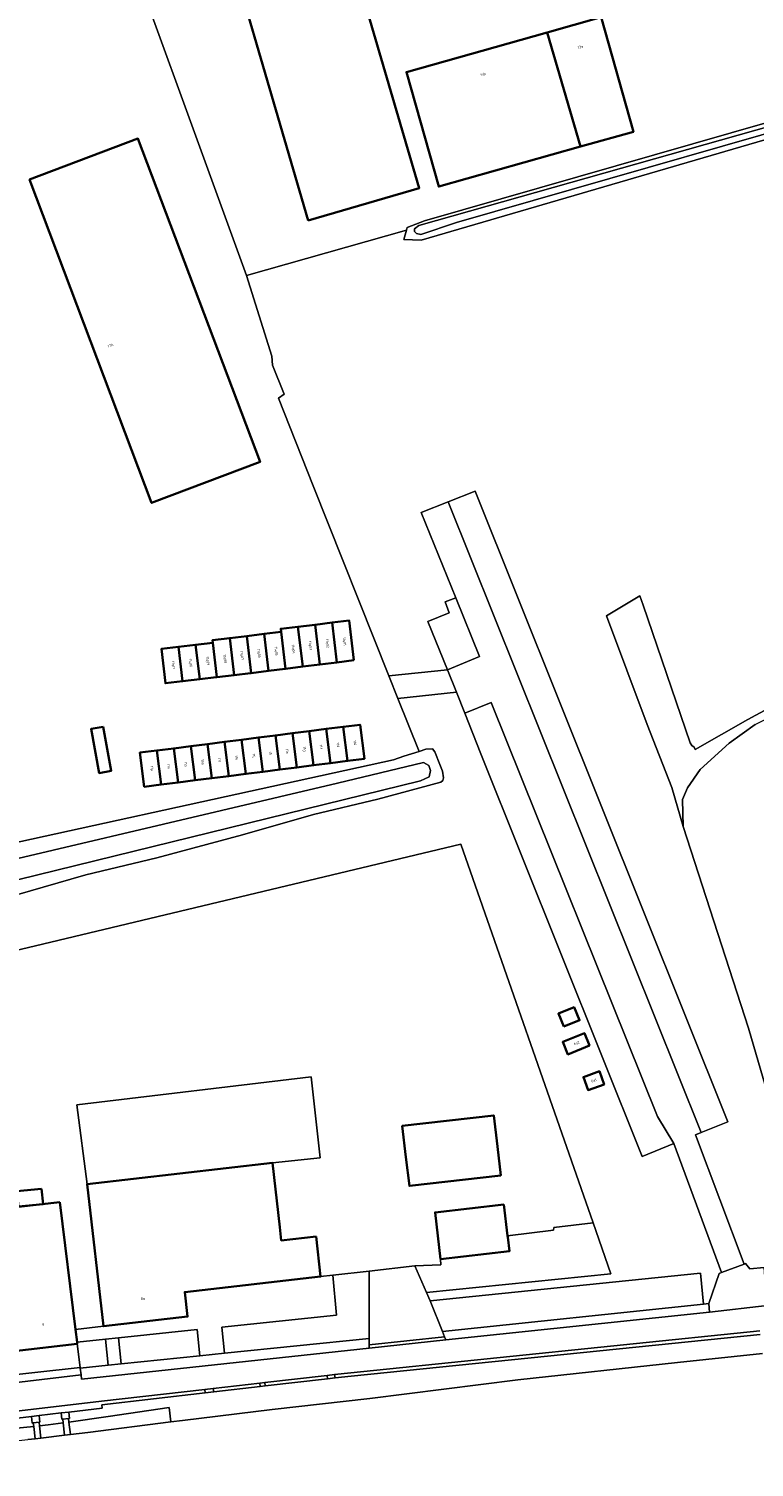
# Model space of a CAD drawing. Header units: metres. Extents: x 229229 to 231729, y 593167 to 595667.
# Tile 41 of 256: x 229457 to 229583, y 594595 to 594845. Entities that reach past the tile are written whole.
import ezdxf
from ezdxf.enums import TextEntityAlignment as Align

# ---------------------------------------------------------------- set-up
doc = ezdxf.new("R2010")
doc.units = ezdxf.units.M
for name, color, linetype, lineweight in [('B-WE-GR-BEPLANTING_CULTUUR_BOSPLANTSOEN-GV', 90, 'Continuous', 18), ('B-WE-GR-GROENVOORZIENING-GV', 80, 'Continuous', 18), ('B-WE-OG-BEBOUWING-GV', 7, 'Continuous', 35), ('B-WE-OG-BEBOUWING-T18', 10, 'Continuous', 18), ('B-WE-OG-BEBOUWING_SCHUUR-GV', 7, 'Continuous', 35), ('B-WE-OG-TERREIN_ERF-GV', 7, 'Continuous', 18), ('B-WE-OG-WATER-GV', 130, 'Continuous', 18), ('B-WE-OG-WATER_SLOOT-GV', 120, 'Continuous', 18), ('B-WE-VH-ONVERHARD-GV', 252, 'Continuous', 18), ('B-WE-VH-VERHARDING_GESLOTEN-GV', 252, 'Continuous', 18), ('B-WE-VH-VERHARDING_HALFVERHARDING-GV', 252, 'Continuous', 18), ('B-WE-VH-VERHARDING_OPEN-GV', 252, 'Continuous', 18)]:
    doc.layers.add(name, color=color, linetype=linetype, lineweight=lineweight)
doc.styles.add('NLCS-ISO-M250-T18', font='NLCS-ISO.ttf', dxfattribs={"height": 0.45})

msp = doc.modelspace()

# ---------------------------------------------------------------- linework, layer by layer
at = {"layer": 'B-WE-GR-BEPLANTING_CULTUUR_BOSPLANTSOEN-GV'}
msp.add_lwpolyline([(229439.228, 594680.798), (229531.671, 594702.873), (229554.694, 594637.033), (229557.794, 594628.169), (229525.731, 594624.889), (229526.343, 594623.478), (229573.381, 594628.291), (229573.859, 594622.894), (229574.818, 594622.995), (229576.594, 594628.223), (229577.003, 594628.376), (229568.711, 594650.836), (229563.223, 594648.574), (229535.196, 594718.607), (229532.367, 594725.672), (229530.924, 594729.279), (229520.766, 594728.198), (229524.45, 594719.001), (229525.633, 594719.363), (229526.789, 594719.429), (229527.181, 594718.913), (229528.049, 594716.721), (229528.51, 594715.555), (229528.67, 594714.419), (229528.582, 594713.947), (229528.216, 594713.644), (229517.283, 594710.667), (229506.063, 594708.018), (229493.736, 594704.521), (229478.845, 594700.511), (229466.506, 594697.514), (229454.247, 594694.027)], dxfattribs=at)
for points in [[(229548.663, 594673.404), (229551.395, 594674.501), (229552.337, 594672.261), (229549.605, 594671.164)], [(229553.181, 594670.036), (229554.07, 594667.843), (229550.305, 594666.304), (229549.416, 594668.497)], [(229555.792, 594663.374), (229556.601, 594661.104), (229553.823, 594660.117), (229553.014, 594662.387)]]:
    msp.add_lwpolyline(points, close=True, dxfattribs=at)
at = {"layer": 'B-WE-GR-GROENVOORZIENING-GV'}
for points in [[(229661.169, 594847.688), (229524.814, 594807.873), (229521.771, 594807.99), (229522.227, 594809.633), (229494.449, 594801.754), (229498.814, 594787.719), (229498.953, 594786.185), (229500.96, 594781.12), (229499.99, 594780.405), (229506.023, 594765.19), (229519.197, 594732.117), (229529.355, 594733.197), (229525.982, 594741.572), (229529.691, 594743.095), (229528.946, 594744.979), (229530.821, 594745.709), (229524.803, 594760.538), (229529.486, 594762.39), (229534.174, 594764.244), (229578.129, 594654.586), (229573.504, 594652.733), (229572.471, 594652.319), (229580.967, 594629.863), (229581.189, 594629.956), (229581.956, 594629.007), (229584.441, 594629.257)], [(229592.491, 594633.9), (229581.687, 594670.894), (229570.374, 594705.927), (229568.365, 594712.741), (229564.079, 594723.68), (229557, 594742.562), (229562.838, 594746.069), (229563.421, 594744.451), (229571.58, 594720.508), (229571.854, 594720.015), (229572.289, 594719.738), (229572.455, 594719.356), (229581.618, 594724.534), (229589.444, 594728.796)], [(229371.178, 594594.007), (229380.504, 594594.65), (229388.212, 594595.63), (229399.517, 594596.627), (229414.34, 594597.794), (229431.758, 594598.929), (229448.459, 594600.733), (229457.427, 594601.629), (229457.356, 594602.242), (229457.186, 594602.225), (229457.07, 594603.365), (229450.126, 594602.55), (229450.066, 594603.147), (229415.252, 594599.53), (229396.774, 594597.588), (229386.598, 594596.534), (229357.634, 594594.234)]]:
    msp.add_lwpolyline(points, dxfattribs=at)
for points in [[(229554.694, 594637.033), (229547.844, 594636.195), (229547.776, 594635.75), (229539.813, 594634.79), (229539.845, 594634.516), (229540.128, 594632.091), (229528.174, 594630.706), (229528.231, 594629.737), (229523.704, 594629.562), (229525.731, 594624.889), (229557.794, 594628.169)], [(229470.395, 594612.265), (229472.665, 594612.498), (229472.197, 594617.046), (229469.928, 594616.81)]]:
    msp.add_lwpolyline(points, close=True, dxfattribs=at)
at = {"layer": 'B-WE-OG-BEBOUWING-GV'}
for points in [[(229505.174, 594811.321), (229524.453, 594816.962), (229505.346, 594882.257), (229486.067, 594876.617)], [(229546.711, 594844.024), (229552.503, 594824.158), (229561.708, 594826.755), (229556.088, 594846.67)], [(229546.711, 594844.024), (229522.24, 594837.119), (229527.859, 594817.204), (229552.503, 594824.158)], [(229456.695, 594818.442), (229477.927, 594762.217), (229496.787, 594769.334), (229475.555, 594825.559)], [(229503.373, 594740.678), (229500.396, 594740.324), (229500.464, 594739.776), (229501.225, 594733.374), (229504.198, 594733.739)], [(229507.171, 594734.105), (229506.347, 594741.031), (229503.373, 594740.678), (229504.198, 594733.739)], [(229509.321, 594741.385), (229506.347, 594741.031), (229507.171, 594734.105), (229510.143, 594734.47)], [(229513.116, 594734.836), (229512.295, 594741.739), (229509.321, 594741.385), (229510.143, 594734.47)], [(229485.589, 594737.514), (229486.297, 594731.561), (229489.162, 594731.896), (229489.278, 594731.91), (229488.571, 594737.862)], [(229492.272, 594732.271), (229491.507, 594738.703), (229488.521, 594738.346), (229488.571, 594737.862), (229489.278, 594731.91)], [(229491.507, 594738.703), (229492.272, 594732.271), (229495.152, 594732.618), (229495.257, 594732.631), (229494.492, 594739.061)], [(229494.492, 594739.061), (229495.257, 594732.631), (229498.241, 594733.003), (229497.478, 594739.418)], [(229498.241, 594733.003), (229501.127, 594733.362), (229501.225, 594733.374), (229500.464, 594739.776), (229497.478, 594739.418)], [(229483.315, 594731.211), (229482.607, 594737.167), (229479.625, 594736.82), (229480.345, 594730.863)], [(229482.607, 594737.167), (229483.315, 594731.211), (229486.297, 594731.561), (229485.589, 594737.514)], [(229469.515, 594723.295), (229467.411, 594722.907), (229468.824, 594715.239), (229470.928, 594715.627)], [(229508.292, 594722.897), (229505.347, 594722.523), (229506.1, 594716.594), (229509.045, 594716.968)], [(229511.991, 594717.342), (229511.238, 594723.271), (229508.292, 594722.897), (229509.045, 594716.968)], [(229511.238, 594723.271), (229511.991, 594717.342), (229514.936, 594717.716), (229514.183, 594723.645)], [(229490.616, 594720.652), (229487.67, 594720.277), (229488.423, 594714.348), (229491.369, 594714.723)], [(229493.566, 594721.026), (229490.616, 594720.652), (229491.369, 594714.723), (229494.319, 594715.097)], [(229496.511, 594721.4), (229493.566, 594721.026), (229494.319, 594715.097), (229497.264, 594715.471)], [(229500.209, 594715.845), (229499.456, 594721.774), (229496.511, 594721.4), (229497.264, 594715.471)], [(229503.155, 594716.22), (229502.402, 594722.149), (229499.456, 594721.774), (229500.209, 594715.845)], [(229502.402, 594722.149), (229503.155, 594716.22), (229506.1, 594716.594), (229505.347, 594722.523)], [(229479.587, 594713.226), (229478.834, 594719.155), (229475.889, 594718.781), (229476.642, 594712.852)], [(229482.533, 594713.6), (229481.78, 594719.529), (229478.834, 594719.155), (229479.587, 594713.226)], [(229481.78, 594719.529), (229482.533, 594713.6), (229485.478, 594713.974), (229484.725, 594719.903)], [(229488.423, 594714.348), (229487.67, 594720.277), (229484.725, 594719.903), (229485.478, 594713.974)], [(229549.605, 594671.164), (229552.337, 594672.261), (229551.395, 594674.501), (229548.663, 594673.404)], [(229554.07, 594667.843), (229553.181, 594670.036), (229549.416, 594668.497), (229550.305, 594666.304)], [(229556.601, 594661.104), (229555.792, 594663.374), (229553.014, 594662.387), (229553.823, 594660.117)], [(229522.149, 594648.451), (229522.746, 594643.456), (229538.625, 594645.278), (229538.052, 594650.275), (229537.429, 594655.707), (229521.5, 594653.88)], [(229506.515, 594634.656), (229500.484, 594633.967), (229500.222, 594636.29), (229498.95, 594647.46), (229466.71, 594643.78), (229469.563, 594619.048), (229484.176, 594620.734), (229483.685, 594624.99), (229507.311, 594627.689)], [(229462, 594640.62), (229451.114, 594639.385), (229451.07, 594639.38), (229454.05, 594614.72), (229465, 594615.99), (229464.963, 594616.294), (229464.696, 594618.486)], [(229539.18, 594640.221), (229527.226, 594638.836), (229528.174, 594630.706), (229540.128, 594632.091), (229539.845, 594634.516), (229539.813, 594634.79)]]:
    msp.add_lwpolyline(points, close=True, dxfattribs=at)
at = {"layer": 'B-WE-OG-BEBOUWING_SCHUUR-GV'}
msp.add_lwpolyline([(229458.815, 594642.962), (229454.51, 594642.527), (229454.781, 594639.854), (229459.085, 594640.29)], close=True, dxfattribs=at)
at = {"layer": 'B-WE-OG-TERREIN_ERF-GV'}
for points in [[(229524.453, 594816.962), (229505.174, 594811.321), (229486.067, 594876.617), (229505.346, 594882.257)], [(229552.503, 594824.158), (229527.859, 594817.204), (229522.24, 594837.119), (229546.711, 594844.024), (229556.088, 594846.67), (229561.708, 594826.755)], [(229496.787, 594769.334), (229477.927, 594762.217), (229456.695, 594818.442), (229475.555, 594825.559)], [(229498.241, 594733.003), (229495.257, 594732.631), (229495.152, 594732.618), (229492.272, 594732.271), (229489.278, 594731.91), (229489.162, 594731.896), (229486.297, 594731.561), (229483.315, 594731.211), (229480.345, 594730.863), (229479.625, 594736.82), (229482.607, 594737.167), (229485.589, 594737.514), (229488.571, 594737.862), (229488.521, 594738.346), (229491.507, 594738.703), (229494.492, 594739.061), (229497.478, 594739.418), (229500.464, 594739.776), (229500.396, 594740.324), (229503.373, 594740.678), (229506.347, 594741.031), (229509.321, 594741.385), (229512.295, 594741.739), (229513.116, 594734.836), (229510.143, 594734.47), (229507.171, 594734.105), (229504.198, 594733.739), (229501.225, 594733.374), (229501.127, 594733.362)], [(229468.824, 594715.239), (229467.411, 594722.907), (229469.515, 594723.295), (229470.928, 594715.627)], [(229496.511, 594721.4), (229499.456, 594721.774), (229502.402, 594722.149), (229505.347, 594722.523), (229508.292, 594722.897), (229511.238, 594723.271), (229514.183, 594723.645), (229514.936, 594717.716), (229511.991, 594717.342), (229509.045, 594716.968), (229506.1, 594716.594), (229503.155, 594716.22), (229500.209, 594715.845), (229497.264, 594715.471), (229494.319, 594715.097), (229491.369, 594714.723), (229488.423, 594714.348), (229485.478, 594713.974), (229482.533, 594713.6), (229479.587, 594713.226), (229476.642, 594712.852), (229475.889, 594718.781), (229478.834, 594719.155), (229481.78, 594719.529), (229484.725, 594719.903), (229487.67, 594720.277), (229490.616, 594720.652), (229493.566, 594721.026)]]:
    msp.add_lwpolyline(points, close=True, dxfattribs=at)
for points in [[(229432.127, 594698.309), (229519.97, 594717.549), (229521.777, 594718.183), (229524.45, 594719.001), (229520.766, 594728.198), (229519.197, 594732.117), (229506.023, 594765.19), (229499.99, 594780.405), (229500.96, 594781.12), (229498.953, 594786.185), (229498.814, 594787.719), (229494.449, 594801.754), (229468.266, 594873.674)], [(229468.266, 594873.674), (229494.449, 594801.754), (229522.227, 594809.633), (229522.356, 594810.098), (229525.399, 594811.269), (229632.025, 594841.833), (229653.327, 594847.923)], [(229583.759, 594617.636), (229512.61, 594610.376), (229509.824, 594610.057), (229508.533, 594609.909), (229497.682, 594608.665), (229496.788, 594608.562), (229488.73, 594607.638), (229487.246, 594607.468), (229469.299, 594605.41), (229469.352, 594604.807), (229463.517, 594604.122), (229463.635, 594602.996), (229463.487, 594602.981), (229463.556, 594602.385), (229470.401, 594603.344), (229480.996, 594604.907), (229481.289, 594602.407), (229483.319, 594602.667), (229498.864, 594604.577), (229515.899, 594606.509), (229541.619, 594609.752), (229569.342, 594612.734), (229584.115, 594614.312)]]:
    msp.add_lwpolyline(points, dxfattribs=at)
at = {"layer": 'B-WE-OG-WATER-GV'}
msp.add_lwpolyline([(229523.642, 594809.862), (229523.642, 594809.38), (229523.999, 594809.024), (229524.711, 594808.898), (229530.916, 594810.953), (229610.537, 594833.799), (229661.628, 594848.29), (229662.312, 594848.506), (229662.719, 594848.482), (229663.03, 594848.326), (229663.402, 594847.512), (229682.078, 594783.215), (229682.775, 594782.408), (229683.545, 594782.922), (229683.582, 594783.876), (229678.117, 594801.894), (229664.773, 594848.061), (229664.509, 594848.696), (229664.054, 594849.259), (229663.467, 594849.523), (229662.533, 594849.523), (229658.784, 594848.456), (229524.391, 594810.439)], close=True, dxfattribs=at)
for points in [[(229582.863, 594723.701), (229578.351, 594720.435), (229573.289, 594715.848), (229571.088, 594712.692), (229570.234, 594710.631), (229570.374, 594705.927), (229581.687, 594670.894), (229592.491, 594633.9)], [(229438.061, 594692.605), (229524.683, 594713.859), (229526.187, 594714.593), (229526.441, 594715.706), (229526.142, 594716.545), (229525.22, 594717.09), (229510.274, 594713.505), (229430.512, 594694.701)], [(229584.115, 594614.312), (229569.342, 594612.734), (229541.619, 594609.752), (229515.899, 594606.509), (229498.864, 594604.577), (229483.319, 594602.667), (229481.289, 594602.407), (229466.849, 594600.554), (229463.808, 594600.203), (229462.802, 594600.087), (229458.674, 594599.61), (229457.673, 594599.495), (229456.417, 594599.35)]]:
    msp.add_lwpolyline(points, dxfattribs=at)
at = {"layer": 'B-WE-OG-WATER_SLOOT-GV'}
for points in [[(229653.327, 594847.923), (229632.025, 594841.833), (229525.399, 594811.269), (229522.356, 594810.098), (229522.227, 594809.633), (229521.771, 594807.99), (229524.814, 594807.873), (229661.169, 594847.688)], [(229454.247, 594694.027), (229466.506, 594697.514), (229478.845, 594700.511), (229493.736, 594704.521), (229506.063, 594708.018), (229517.283, 594710.667), (229528.216, 594713.644), (229528.582, 594713.947), (229528.67, 594714.419), (229528.51, 594715.555), (229528.049, 594716.721), (229527.181, 594718.913), (229526.789, 594719.429), (229525.633, 594719.363), (229524.45, 594719.001), (229521.777, 594718.183), (229519.97, 594717.549), (229432.127, 594698.309)], [(229430.512, 594694.701), (229510.274, 594713.505), (229525.22, 594717.09), (229526.142, 594716.545), (229526.441, 594715.706), (229526.187, 594714.593), (229524.683, 594713.859), (229438.061, 594692.605)], [(229394.398, 594593.893), (229412.741, 594595.358), (229436.993, 594597.219), (229456.417, 594599.35), (229457.673, 594599.495), (229457.427, 594601.629), (229448.459, 594600.733), (229431.758, 594598.929), (229414.34, 594597.794), (229399.517, 594596.627), (229388.212, 594595.63), (229380.504, 594594.65), (229371.178, 594594.007)]]:
    msp.add_lwpolyline(points, dxfattribs=at)
for points in [[(229523.642, 594809.862), (229524.391, 594810.439), (229658.784, 594848.456), (229662.533, 594849.523), (229663.467, 594849.523), (229664.054, 594849.259), (229664.509, 594848.696), (229664.773, 594848.061), (229678.117, 594801.894), (229683.582, 594783.876), (229683.545, 594782.922), (229682.775, 594782.408), (229682.078, 594783.215), (229663.402, 594847.512), (229663.03, 594848.326), (229662.719, 594848.482), (229662.312, 594848.506), (229661.628, 594848.29), (229610.537, 594833.799), (229530.916, 594810.953), (229524.711, 594808.898), (229523.999, 594809.024), (229523.642, 594809.38)], [(229570.374, 594705.927), (229570.234, 594710.631), (229571.088, 594712.692), (229573.289, 594715.848), (229578.351, 594720.435), (229582.863, 594723.701), (229616.993, 594740.672), (229661.852, 594762.887), (229669.194, 594766.805), (229669.769, 594767.728), (229669.793, 594769.11), (229654.787, 594760.95), (229617.238, 594742.561), (229589.444, 594728.796), (229581.618, 594724.534), (229572.455, 594719.356), (229572.289, 594719.738), (229571.854, 594720.015), (229571.58, 594720.508), (229563.421, 594744.451), (229562.838, 594746.069), (229557, 594742.562), (229564.079, 594723.68), (229568.365, 594712.741)], [(229463.556, 594602.385), (229463.808, 594600.203), (229466.849, 594600.554), (229481.289, 594602.407), (229480.996, 594604.907), (229470.401, 594603.344)], [(229458.429, 594601.729), (229458.674, 594599.61), (229462.802, 594600.087), (229462.553, 594602.245), (229459.969, 594601.883)]]:
    msp.add_lwpolyline(points, close=True, dxfattribs=at)
at = {"layer": 'B-WE-VH-ONVERHARD-GV'}
msp.add_lwpolyline([(229462.479, 594602.879), (229462.323, 594602.864), (229462.209, 594603.968), (229458.372, 594603.518), (229458.491, 594602.357), (229458.359, 594602.343), (229458.429, 594601.729), (229459.969, 594601.883), (229462.553, 594602.245)], close=True, dxfattribs=at)
at = {"layer": 'B-WE-VH-VERHARDING_GESLOTEN-GV'}
for points in [[(229451.114, 594639.385), (229462, 594640.62), (229464.696, 594618.486), (229469.563, 594619.048), (229466.71, 594643.78), (229464.932, 594657.565), (229505.661, 594662.417), (229507.233, 594648.339), (229498.95, 594647.46), (229500.222, 594636.29), (229500.484, 594633.967), (229506.515, 594634.656), (229507.311, 594627.689), (229509.464, 594627.935), (229515.756, 594628.654), (229523.704, 594629.562), (229528.231, 594629.737), (229528.174, 594630.706), (229527.226, 594638.836), (229539.18, 594640.221), (229539.813, 594634.79), (229547.776, 594635.75), (229547.844, 594636.195), (229554.694, 594637.033), (229531.671, 594702.873), (229439.228, 594680.798)], [(229584.928, 594622.634), (229574.935, 594621.525), (229529.076, 594616.67), (229515.763, 594615.226), (229465.749, 594609.847), (229465.658, 594610.586), (229449.497, 594608.685)], [(229450.006, 594603.744), (229469.246, 594606.008), (229487.177, 594608.064), (229488.662, 594608.234), (229496.72, 594609.158), (229497.614, 594609.261), (229508.464, 594610.505), (229509.756, 594610.653), (229512.546, 594610.973), (229583.699, 594618.233)]]:
    msp.add_lwpolyline(points, dxfattribs=at)
for points in [[(229537.429, 594655.707), (229538.052, 594650.275), (229538.625, 594645.278), (229522.746, 594643.456), (229522.149, 594648.451), (229521.5, 594653.88)], [(229515.763, 594615.791), (229528.858, 594617.212), (229528.488, 594618.136), (229526.343, 594623.478), (229525.731, 594624.889), (229523.704, 594629.562), (229515.756, 594628.654), (229515.762, 594616.929)], [(229465, 594615.99), (229454.05, 594614.72), (229449.287, 594614.168), (229449.697, 594610.157), (229465.501, 594611.874)], [(229528.858, 594617.212), (229515.763, 594615.791), (229515.763, 594615.226), (229529.076, 594616.67)], [(229463.808, 594600.203), (229463.556, 594602.385), (229463.487, 594602.981), (229462.479, 594602.879), (229462.553, 594602.245), (229462.802, 594600.087)], [(229458.674, 594599.61), (229458.429, 594601.729), (229458.359, 594602.343), (229457.356, 594602.242), (229457.427, 594601.629), (229457.673, 594599.495)]]:
    msp.add_lwpolyline(points, close=True, dxfattribs=at)
at = {"layer": 'B-WE-VH-VERHARDING_HALFVERHARDING-GV'}
msp.add_lwpolyline([(229583.699, 594618.233), (229512.546, 594610.973), (229509.756, 594610.653), (229509.824, 594610.057), (229512.61, 594610.376), (229583.759, 594617.636)], dxfattribs=at)
for points in [[(229508.533, 594609.909), (229508.464, 594610.505), (229497.614, 594609.261), (229497.682, 594608.665)], [(229462.209, 594603.968), (229463.517, 594604.122), (229469.352, 594604.807), (229469.299, 594605.41), (229487.246, 594607.468), (229487.177, 594608.064), (229469.246, 594606.008), (229450.006, 594603.744), (229415.19, 594600.127), (229396.741, 594598.19), (229386.549, 594597.132), (229357.598, 594594.833), (229307.193, 594592.779), (229307.242, 594592.18), (229357.634, 594594.234), (229386.598, 594596.534), (229396.774, 594597.588), (229415.252, 594599.53), (229450.066, 594603.147), (229450.126, 594602.55), (229457.07, 594603.365), (229458.372, 594603.518)], [(229496.72, 594609.158), (229488.662, 594608.234), (229488.73, 594607.638), (229496.788, 594608.562)], [(229457.07, 594603.365), (229457.186, 594602.225), (229457.356, 594602.242), (229458.359, 594602.343), (229458.491, 594602.357), (229458.372, 594603.518)], [(229463.517, 594604.122), (229462.209, 594603.968), (229462.323, 594602.864), (229462.479, 594602.879), (229463.487, 594602.981), (229463.635, 594602.996)]]:
    msp.add_lwpolyline(points, close=True, dxfattribs=at)
at = {"layer": 'B-WE-VH-VERHARDING_OPEN-GV'}
for points in [[(229534.174, 594764.244), (229529.486, 594762.39), (229573.504, 594652.733), (229578.129, 594654.586)], [(229577.003, 594628.376), (229580.967, 594629.863), (229572.471, 594652.319), (229573.504, 594652.733), (229529.486, 594762.39), (229524.803, 594760.538), (229530.821, 594745.709), (229534.952, 594735.529), (229529.355, 594733.197), (229530.924, 594729.279), (229532.367, 594725.672), (229536.967, 594727.514), (229565.884, 594655.531), (229568.711, 594650.836)], [(229530.821, 594745.709), (229528.946, 594744.979), (229529.691, 594743.095), (229525.982, 594741.572), (229529.355, 594733.197), (229534.952, 594735.529)], [(229529.355, 594733.197), (229519.197, 594732.117), (229520.766, 594728.198), (229530.924, 594729.279)], [(229568.711, 594650.836), (229565.884, 594655.531), (229536.967, 594727.514), (229532.367, 594725.672), (229535.196, 594718.607), (229563.223, 594648.574)], [(229466.71, 594643.78), (229498.95, 594647.46), (229507.233, 594648.339), (229505.661, 594662.417), (229464.932, 594657.565)], [(229507.311, 594627.689), (229483.685, 594624.99), (229484.176, 594620.734), (229469.563, 594619.048), (229464.696, 594618.486), (229464.963, 594616.294), (229469.928, 594616.81), (229472.197, 594617.046), (229485.847, 594618.463), (229486.316, 594613.902), (229490.585, 594614.341), (229490.117, 594618.906), (229510.104, 594620.981), (229509.464, 594627.935)], [(229515.762, 594616.929), (229515.756, 594628.654), (229509.464, 594627.935), (229510.104, 594620.981), (229490.117, 594618.906), (229490.585, 594614.341)], [(229528.488, 594618.136), (229573.859, 594622.894), (229573.381, 594628.291), (229526.343, 594623.478)], [(229580.967, 594629.863), (229577.003, 594628.376), (229576.594, 594628.223), (229574.818, 594622.995), (229574.935, 594621.525), (229584.928, 594622.634), (229584.788, 594624.532), (229584.441, 594629.257), (229581.956, 594629.007), (229581.189, 594629.956)], [(229574.818, 594622.995), (229573.859, 594622.894), (229528.488, 594618.136), (229528.858, 594617.212), (229529.076, 594616.67), (229574.935, 594621.525)], [(229485.847, 594618.463), (229472.197, 594617.046), (229472.665, 594612.498), (229486.316, 594613.902)], [(229465.501, 594611.874), (229465.515, 594611.763), (229470.395, 594612.265), (229469.928, 594616.81), (229464.963, 594616.294), (229465, 594615.99)], [(229465.749, 594609.847), (229515.763, 594615.226), (229515.763, 594615.791), (229515.762, 594616.929), (229490.585, 594614.341), (229486.316, 594613.902), (229472.665, 594612.498), (229470.395, 594612.265), (229465.515, 594611.763), (229465.658, 594610.586)], [(229465.515, 594611.763), (229465.501, 594611.874), (229449.697, 594610.157), (229449.497, 594608.685), (229465.658, 594610.586)], [(229508.464, 594610.505), (229508.533, 594609.909), (229509.824, 594610.057), (229509.756, 594610.653)], [(229488.73, 594607.638), (229488.662, 594608.234), (229487.177, 594608.064), (229487.246, 594607.468)], [(229496.788, 594608.562), (229497.682, 594608.665), (229497.614, 594609.261), (229496.72, 594609.158)]]:
    msp.add_lwpolyline(points, close=True, dxfattribs=at)

# ---------------------------------------------------------------- texts
at = {"layer": 'B-WE-OG-BEBOUWING-T18', "style": 'NLCS-ISO-M250-T18'}
for s, rotation, p in [('13a', 15.7, (229552.486, 594841.497)), ('13b', 15.7, (229535.562, 594836.722)), ('17A', 20.7, (229470.794, 594789.6)), ('11q03', 276.8, (229505.474, 594737.409)), ('11q02', 276.8, (229508.447, 594737.769)), ('11q01', 276.8, (229511.42, 594738.128)), ('11q09', 276.8, (229487.631, 594734.738)), ('11q08', 276.8, (229490.613, 594735.087)), ('11q07', 276.8, (229493.577, 594735.688)), ('11q06', 276.8, (229496.563, 594736.047)), ('11q05', 276.8, (229499.548, 594736.411)), ('11q04', 276.8, (229502.533, 594736.776)), ('11q11', 276.9, (229481.673, 594734.046)), ('11q10', 276.8, (229484.649, 594734.39)), ('11d', 277.2, (229510.355, 594720.147)), ('11d', 277.2, (229513.301, 594720.521)), ('11l', 277.2, (229489.733, 594717.527)), ('11k', 277.2, (229492.679, 594717.902)), ('11j', 277.2, (229495.629, 594718.276)), ('11i', 277.2, (229498.574, 594718.65)), ('11h', 277.2, (229501.519, 594719.024)), ('11g', 277.2, (229504.465, 594719.399)), ('11f', 277.2, (229507.41, 594719.773)), ('11p', 277.2, (229477.952, 594716.031)), ('11o', 277.2, (229480.897, 594716.405)), ('11n', 277.2, (229483.843, 594716.779)), ('11m', 277.2, (229486.788, 594717.153)), ('6a2', 22.1, (229551.833, 594668.275)), ('6a1', 19.6, (229554.813, 594661.791)), ('8a', 6.4, (229476.415, 594623.865)), ('9', 6.6, (229459.064, 594619.328))]:
    msp.add_text(s, height=0.45, rotation=rotation, dxfattribs=at).set_placement(p, align=Align.MIDDLE)

doc.saveas('drawing.dxf')
